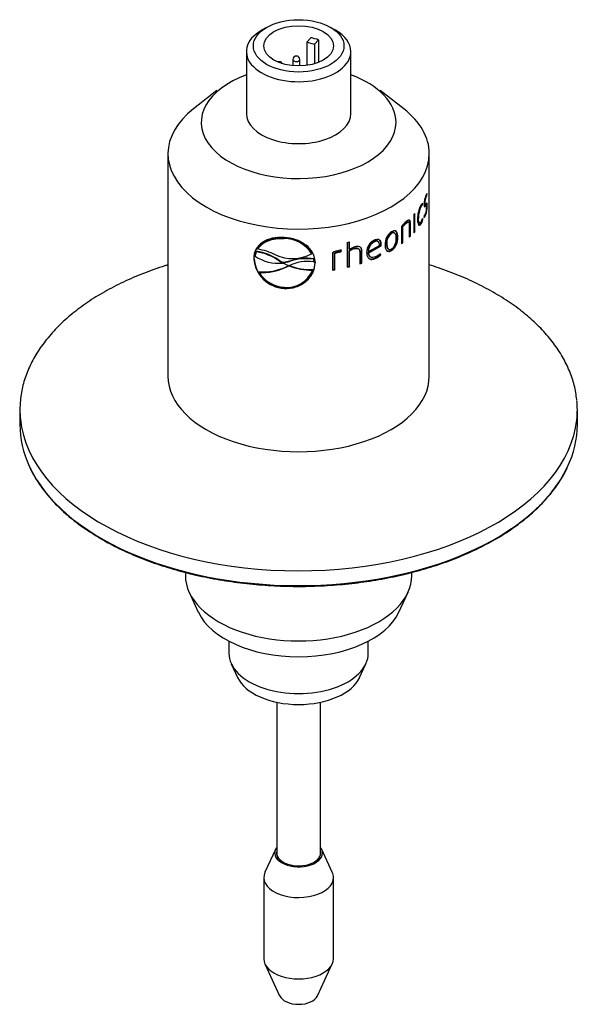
# Model space of a CAD drawing. Header units: millimetres. Extents: x 0 to 296, y -88 to 205.
# Tile 2 of 4: x 14 to 74, y 68 to 175. Entities that reach past the tile are written whole.
import ezdxf

# ---------------------------------------------------------------- set-up
doc = ezdxf.new("R2010")
doc.units = ezdxf.units.MM
doc.layers.add('Default', color=7, linetype='Continuous')
doc.layers.add('SRV-X3-20T', color=7, linetype='Continuous')

# ---------------------------------------------------------------- blocks, each defined once
blk = doc.blocks.new('SE2')
at = {"layer": 'SRV-X3-20T', "color": 7, "linetype": 'Continuous'}
for p, q in [((40.56, 174.44), (40.02, 174.13)), ((48.09, 174.13), (47.55, 174.44)), ((45.39, 173.31), (44.96, 172.84)), ((44.96, 172.84), (44.96, 170.29)), ((44.96, 172.84), (45.8, 172.59)), ((45.8, 172.59), (46.23, 173.06)), ((46.23, 173.06), (46.23, 170.62)), ((38.36, 171.8), (38.36, 165.05)), ((45.8, 172.59), (45.8, 170.47)), ((49.76, 165.05), (49.76, 171.8)), ((43.44, 170.93), (43.44, 170.26)), ((44.2, 170.23), (44.2, 170.93)), ((38.25, 169.21), (38.01, 169.12)), ((50.1, 169.12), (49.86, 169.21)), ((35.15, 167.56), (32.58, 165.55)), ((55.53, 165.55), (52.96, 167.56)), ((29.81, 160.67), (29.81, 136.4)), ((58.31, 136.4), (58.31, 160.67)), ((57.96, 156.1), (58.05, 156.09)), ((58.05, 156.09), (58.07, 156.31)), ((57.34, 154.92), (57.42, 154.9)), ((57.49, 155.06), (57.5, 155.19)), ((57.49, 155.06), (57.58, 155.04)), ((57.58, 155.04), (57.61, 155.25)), ((57.73, 155.31), (57.82, 155.3)), ((57.77, 155.13), (57.86, 155.12)), ((57.83, 154.96), (57.92, 154.95)), ((58, 155.01), (57.91, 155.03)), ((57.99, 155), (58.09, 154.99)), ((56.63, 154.03), (56.63, 152.05)), ((56.67, 152.21), (56.67, 154.07)), ((56.75, 152.19), (56.75, 154.16)), ((57.05, 153.67), (57.14, 153.65)), ((57.61, 153.48), (57.58, 153.59)), ((57.76, 153.94), (57.73, 153.71)), ((57.82, 153.97), (57.91, 153.96)), ((55.27, 152.72), (55.27, 150.84)), ((55.35, 151), (55.35, 152.75)), ((55.35, 152.75), (55.43, 152.71)), ((55.43, 150.96), (55.43, 152.71)), ((55.69, 153.1), (55.77, 153.07)), ((56.04, 153.18), (55.95, 153.21)), ((56.13, 152.9), (56.13, 151.56)), ((56.19, 151.71), (56.19, 153.07)), ((56.19, 153.07), (56.27, 153.04)), ((56.27, 151.69), (56.27, 153.04)), ((57.19, 153.13), (57.28, 153.11)), ((57.33, 153.05), (57.42, 153.03)), ((57.54, 153.49), (57.61, 153.48)), ((42.47, 151.42), (42.49, 151.47)), ((54.13, 152.01), (54.2, 151.98)), ((54.51, 152.02), (54.44, 152.06)), ((54.8, 151.59), (54.88, 151.56)), ((56.19, 151.71), (56.27, 151.69)), ((56.67, 152.21), (56.75, 152.19)), ((39.59, 150.25), (39.61, 150.3)), ((49.35, 151), (49.35, 148.28)), ((49.56, 150.27), (49.56, 151.05)), ((49.6, 150.22), (49.6, 151.06)), ((50.08, 150.35), (50.12, 150.3)), ((50.65, 150.24), (50.6, 150.29)), ((51.65, 149.9), (53.02, 150.67)), ((51.69, 150.01), (52.88, 150.67)), ((51.71, 149.85), (53.08, 150.63)), ((52.29, 151.11), (52.34, 151.07)), ((52.74, 151.07), (52.68, 151.12)), ((53.02, 150.67), (53.02, 150.79)), ((53.02, 150.79), (53.08, 150.75)), ((53.02, 150.67), (53.08, 150.63)), ((53.08, 150.63), (53.08, 150.75)), ((53.61, 150.88), (53.68, 150.84)), ((53.8, 150.29), (53.87, 150.25)), ((55.35, 151), (55.43, 150.96)), ((39.19, 149.26), (39.16, 149.2)), ((39.32, 149.5), (39.45, 149.97)), ((39.45, 149.97), (39.47, 150.02)), ((45.47, 149.76), (45.5, 149.82)), ((47.75, 149.85), (47.75, 147.97)), ((47.97, 148.07), (47.97, 149.82)), ((47.97, 149.82), (48, 149.77)), ((48, 148.01), (48, 149.77)), ((48.48, 149.99), (48.65, 150.01)), ((48.48, 149.99), (48.51, 149.93)), ((48.51, 149.93), (48.68, 149.96)), ((48.65, 150.01), (48.69, 150.15)), ((48.65, 150.01), (48.68, 149.96)), ((48.68, 149.96), (48.74, 150.15)), ((48.74, 150.15), (48.74, 150.15)), ((49.56, 150.27), (49.6, 150.22)), ((49.56, 148.39), (49.56, 150.09)), ((49.56, 150.09), (49.6, 150.04)), ((49.6, 148.34), (49.6, 150.04)), ((50.72, 150), (50.72, 148.65)), ((50.91, 148.77), (50.91, 150.13)), ((50.91, 150.13), (50.96, 150.08)), ((50.96, 148.72), (50.96, 150.08)), ((51.64, 150.06), (51.69, 150.01)), ((51.65, 149.9), (51.71, 149.85)), ((51.82, 149.47), (51.87, 149.43)), ((52.37, 149.27), (52.42, 149.23)), ((52.96, 149.67), (52.93, 149.74)), ((53.02, 149.63), (52.95, 149.76)), ((52.96, 149.67), (53.02, 149.63)), ((54.13, 150.15), (54.2, 150.11)), ((41.92, 148.98), (41.94, 149.03)), ((41.92, 148.98), (42.3, 148.76)), ((42.32, 148.81), (41.94, 149.03)), ((42.3, 148.76), (42.32, 148.81)), ((42.34, 148.73), (42.31, 148.74)), ((43, 148.43), (42.34, 148.73)), ((42.38, 148.75), (43.08, 148.91)), ((42.38, 148.75), (42.41, 148.8)), ((43.1, 148.96), (42.41, 148.8)), ((42.69, 148.29), (42.98, 148.42)), ((42.69, 148.29), (42.71, 148.34)), ((42.95, 148.45), (42.71, 148.34)), ((43.02, 148.42), (43.03, 148.45)), ((43.08, 148.91), (43.1, 148.96)), ((45.68, 149.15), (45.71, 149.2)), ((45.68, 149.15), (45.72, 148.85)), ((45.74, 148.9), (45.71, 149.2)), ((45.72, 148.85), (45.74, 148.9)), ((45.85, 148.83), (45.86, 148.77)), ((49.56, 148.39), (49.6, 148.34)), ((50.91, 148.77), (50.96, 148.72)), ((39.73, 147.73), (39.76, 147.78)), ((45.5, 147.78), (45.52, 147.83)), ((45.58, 147.98), (45.61, 148.03)), ((47.97, 148.07), (48, 148.01)), ((42.48, 146.03), (42.47, 145.98)), ((13.66, 132.74), (13.66, 131.12)), ((74.46, 131.12), (74.46, 132.74)), ((31.71, 115.01), (31.71, 114.67)), ((56.41, 114.67), (56.41, 115.01)), ((32.12, 112.84), (33.12, 110.66)), ((54.99, 110.66), (55.99, 112.84)), ((36.46, 107.51), (36.46, 106.19)), ((51.66, 106.19), (51.66, 107.51)), ((36.71, 105.06), (37.4, 103.57)), ((50.71, 103.57), (51.4, 105.06)), ((41.67, 100.86), (41.67, 84.39)), ((46.44, 84.39), (46.44, 100.86)), ((41.53, 84.81), (40.38, 82.32)), ((47.73, 82.32), (46.58, 84.81)), ((40.26, 81.76), (40.26, 72.89)), ((47.86, 72.89), (47.86, 81.76)), ((40.38, 72.32), (41.99, 68.84)), ((46.12, 68.84), (47.73, 72.32))]:
    blk.add_line(p, q, dxfattribs=at)
for centre, radius, start, end in [((41.94, 170.31), 0.38, 27.4528, 112.4648), ((43.82, 170.93), 0.38, 0, 180), ((60.49, 155.08), 2.74, 158.3474, 178.4911), ((59.67, 155.25), 1.85, 158.8526, 178.5782), ((60.15, 153.57), 3.12, 151.1305, 181.0648), ((59.63, 153.74), 2.5, 152.2802, 182.0469), ((55.22, 154.95), 2.87, 339.8023, 0.7817), ((56.06, 154.83), 1.97, 339.3649, 0.1273), ((59.57, 153.76), 2.52, 171.5347, 181.9444), ((56.15, 153.97), 1.47, 329.5645, 345.0168), ((58.06, 150.57), 3.52, 130.4384, 142.3953), ((57.21, 151.29), 2.36, 129.9501, 141.9314), ((57.3, 151.24), 2.39, 129.9439, 141.8507), ((55.85, 153.93), 1.72, 329.1619, 335.3754), ((55.89, 153.93), 1.78, 329.3286, 345.0871), ((42.45, 147.83), 3.59, 32.6554, 89.7165), ((42.5, 147.92), 3.54, 32.2955, 90.1732), ((55.09, 150.81), 1.61, 123.4228, 182.4797), ((54.88, 150.98), 1.27, 125.752, 184.6985), ((54.94, 150.94), 1.27, 125.6136, 184.62), ((53.17, 151.47), 1.64, 306.032, 4.2857), ((53.24, 151.44), 1.64, 305.9099, 4.2004), ((50.53, 148.82), 1.59, 106.1677, 127.3083), ((50.69, 148.69), 1.88, 106.5446, 125.5532), ((50.57, 148.76), 1.61, 106.1537, 127.1722), ((52.91, 149.93), 1.43, 113.7079, 181.6465), ((52.77, 150.09), 1.13, 115.4397, 181.7248), ((52.82, 150.04), 1.13, 115.2929, 181.6116), ((42.66, 149.49), 3.47, 183.9504, 267.0781), ((41.85, 153.15), 4.44, 235.3115, 275.9065), ((38.61, 144.31), 5.72, 54.6571, 81.5304), ((38.63, 144.36), 5.73, 54.6712, 81.5165), ((38.75, 144.07), 6.23, 63.5075, 82.2748), ((43.39, 153.58), 4.35, 244.7273, 298.5966), ((44.84, 144.09), 5.13, 80.5539, 110.1108), ((44.87, 144.12), 5.15, 80.6445, 110.1289), ((49.08, 147.25), 2.93, 100.6118, 117.2173), ((48.84, 148.06), 1.96, 100.3054, 116.0886), ((48.87, 147.98), 1.98, 100.3062, 115.984), ((48.74, 149.48), 0.672, 89.9437, 107.1716), ((51.67, 150.95), 1.82, 292.546, 315.1724), ((51.72, 150.93), 1.84, 292.5393, 315.0588), ((51.79, 150.91), 1.63, 293.0723, 315.2906), ((42.64, 149.46), 3.48, 184.1394, 267.2191), ((40.18, 153.5), 5.79, 265.5894, 295.7136), ((40.2, 153.55), 5.78, 265.5794, 295.7379), ((44.11, 174.43), 26.03, 267.4956, 267.5947), ((44.98, 144.61), 4.31, 80.1196, 117.3829), ((45.41, 154.64), 6.66, 248.9586, 271.4547), ((45.43, 154.68), 6.65, 248.9957, 271.5347), ((42.71, 149.59), 3.5, 211.9635, 266.106), ((42.74, 149.15), 3.07, 264.8619, 337.5629), ((42.76, 149.21), 3.08, 333.6604, 337.5688)]:
    blk.add_arc(centre, radius, start, end, dxfattribs=at)
for major_axis in [(4.94, 0), (-3.8, 0)]:
    blk.add_ellipse((44.06, 172.42), major_axis=major_axis, ratio=0.57735, dxfattribs=at)
for centre, major_axis, start_param, end_param in [((44.06, 171.8), (5.7, 0), 2.356195, 6.283185), ((44.06, 171.8), (5.7, 0), 0, 0.785398), ((44.06, 171.26), (3.8, 0), 0.960995, 1.211651), ((43.82, 170.93), (0.38, 0), 3.141593, 6.283185), ((44.06, 164.08), (10.62, 0), 2.137285, 6.283185), ((44.06, 164.08), (10.62, 0), 0, 1.004308), ((44.06, 160.67), (14.25, 0), 2.506399, 6.283185), ((44.06, 160.67), (14.25, 0), 0, 0.635193), ((44.06, 165.05), (-5.7, 0), 0, 3.141593), ((44.06, 157.89), (14.25, 0), -0.489454, -0.470883), ((44.06, 155.92), (14.16, 0), -0.548486, -0.540726), ((44.06, 155.92), (14.25, 0), -0.559301, -0.540726), ((44.06, 155.92), (14.16, 0), -0.476702, -0.470883), ((44.06, 155.92), (14.25, 0), -0.489454, -0.470883), ((44.06, 158.63), (14.25, 0), -1.189804, -1.171229), ((44.06, 155.92), (14.16, 0), -0.6568, -0.646825), ((44.06, 155.92), (14.25, 0), -0.665399, -0.646825), ((44.06, 155.92), (14.15, 0), -1.187114, -1.171229), ((44.06, 155.92), (14.25, 0), -1.189804, -1.171229), ((44.06, 155.92), (14.16, 0), -1.080147, -1.065131), ((44.06, 155.92), (14.25, 0), -1.083705, -1.065131), ((44.06, 155.92), (14.15, 0), -1.308851, -1.290276), ((44.06, 155.92), (14.25, 0), -1.308851, -1.290276), ((44.06, 136.4), (-14.25, 0), 0, 3.141593), ((44.06, 132.74), (30.4, 0), 3.082627, 3.201271), ((44.06, 132.74), (30.4, 0), 0, 0.058569), ((44.06, 132.74), (30.4, 0), 6.220632, 6.283185), ((44.06, 131.12), (30.4, 0), 3.141593, 3.402084), ((44.06, 132.74), (30.4, 0), 3.201271, 6.220632), ((44.06, 131.12), (30.4, 0), 6.013919, 6.283185), ((44.06, 131.12), (30.4, 0), 3.402084, 6.013919), ((44.06, 114.67), (-12.35, 0), 0, 3.141593), ((44.06, 112.35), (-11.31, 0), 0.260295, 2.881297), ((44.06, 106.19), (-7.6, 0), 0, 3.141593), ((44.06, 104.59), (-6.89, 0), 0.260295, 2.881297), ((44.06, 84.42), (2.61, 0), 2.72028, 6.283185), ((44.06, 84.42), (2.61, 0), 0, 0.421313), ((44.06, 84.42), (2.42, 0), 2.963174, 6.283185), ((44.06, 84.39), (-2.38, 0), 0, 0.785398), ((44.06, 84.39), (-2.38, 0), 2.356195, 3.141593), ((44.06, 84.42), (2.42, 0), 0, 0.178419), ((44.06, 81.76), (3.8, 0), 2.881297, 6.283185), ((44.06, 81.76), (3.8, 0), 0, 0.260295), ((44.06, 72.89), (-3.8, 0), 0, 3.141593), ((44.06, 69.16), (-2.14, 0), 0.260295, 2.881297)]:
    blk.add_ellipse(centre, major_axis=major_axis, ratio=0.57735, start_param=start_param, end_param=end_param, dxfattribs=at)
for points, degree in [([(58.07, 156.31), (58.04, 156.3), (57.99, 156.21), (57.94, 156.09)], 3), ([(57.34, 154.92), (57.39, 155.01), (57.44, 155.06), (57.49, 155.06)], 3), ([(57.61, 155.25), (57.55, 155.25), (57.49, 155.18), (57.42, 155.07)], 3), ([(57.42, 154.9), (57.48, 154.99), (57.53, 155.04), (57.58, 155.04)], 3), ([(57.78, 154.92), (57.79, 154.93), (57.81, 154.94), (57.83, 154.96)], 3), ([(57.75, 153.84), (57.77, 153.88), (57.8, 153.92), (57.82, 153.97)], 3), ([(45.85, 148.83), (45.85, 148.98), (45.83, 149.14), (45.8, 149.3)], 3), ([(42.3, 148.76), (42.34, 148.75), (42.38, 148.75)], 2), ([(42.41, 148.8), (42.36, 148.8), (42.32, 148.81)], 2)]:
    blk.add_open_spline(points, degree=degree, dxfattribs=at)
for points, knots in [([(57.95, 155.92), (57.97, 155.97), (57.99, 156.01), (58.02, 156.07), (58.04, 156.09), (58.05, 156.09)], [0, 0, 0, 0, 0.5, 0.5, 1, 1, 1, 1]), ([(57.75, 155.15), (57.75, 155.08), (57.75, 155.01), (57.77, 154.92), (57.79, 154.89), (57.82, 154.88), (57.84, 154.88), (57.88, 154.91), (57.9, 154.93), (57.92, 154.95)], [0, 0, 0, 0, 0.25, 0.25, 0.5, 0.5, 0.75, 0.75, 1, 1, 1, 1]), ([(57.95, 155.18), (57.92, 155.15), (57.89, 155.12), (57.85, 155.12), (57.84, 155.14), (57.82, 155.2), (57.82, 155.25), (57.82, 155.3)], [0, 0, 0, 0, 0.5, 0.5, 0.75, 0.75, 1, 1, 1, 1]), ([(57.83, 154.96), (57.86, 154.99), (57.88, 155.03), (57.91, 155.03), (57.91, 155.03), (57.91, 155.03)], [0, 0, 0, 0, 0.5, 0.5, 0.5022379, 0.5022379, 0.5022379, 0.5022379]), ([(57.92, 154.95), (57.95, 154.98), (57.98, 155.02), (58.01, 155.01), (58.02, 155), (58.03, 154.94), (58.04, 154.89), (58.04, 154.84)], [0, 0, 0, 0, 0.5, 0.5, 0.75, 0.75, 1, 1, 1, 1]), ([(58.09, 154.99), (58.09, 155.06), (58.08, 155.13), (58.07, 155.22), (58.06, 155.25), (58.03, 155.26), (58.02, 155.25), (57.98, 155.22), (57.96, 155.2), (57.95, 155.18)], [0, 0, 0, 0, 0.25, 0.25, 0.5, 0.5, 0.75, 0.75, 1, 1, 1, 1]), ([(57.99, 155), (57.99, 155.07), (57.99, 155.14), (57.98, 155.19), (57.98, 155.19), (57.98, 155.19)], [0, 0, 0, 0, 0.25, 0.25, 0.2689557, 0.2689557, 0.2689557, 0.2689557]), ([(57.19, 153.13), (57.16, 153.14), (57.14, 153.16), (57.09, 153.25), (57.08, 153.32), (57.06, 153.48), (57.05, 153.58), (57.05, 153.67)], [0.3048512, 0.3048512, 0.3048512, 0.3048512, 0.5, 0.5, 0.75, 0.75, 1, 1, 1, 1]), ([(57.42, 153.22), (57.38, 153.16), (57.34, 153.12), (57.26, 153.1), (57.23, 153.13), (57.18, 153.23), (57.16, 153.3), (57.14, 153.46), (57.14, 153.55), (57.14, 153.65)], [0, 0, 0, 0, 0.25, 0.25, 0.5, 0.5, 0.75, 0.75, 1, 1, 1, 1]), ([(57.73, 153.71), (57.76, 153.72), (57.79, 153.75), (57.85, 153.84), (57.88, 153.89), (57.91, 153.96)], [0, 0, 0, 0, 0.5, 0.5, 1, 1, 1, 1]), ([(57.91, 154.14), (57.89, 154.08), (57.86, 154.04), (57.81, 153.97), (57.78, 153.94), (57.76, 153.94)], [0, 0, 0, 0, 0.5, 0.5, 1, 1, 1, 1]), ([(55.69, 153.1), (55.74, 153.14), (55.79, 153.17), (55.88, 153.21), (55.92, 153.22), (55.95, 153.21), (55.95, 153.21), (55.95, 153.21)], [0, 0, 0, 0, 0.25, 0.25, 0.5, 0.5, 0.5007211, 0.5007211, 0.5007211, 0.5007211]), ([(56.27, 153.04), (56.27, 153.09), (56.27, 153.14), (56.26, 153.22), (56.25, 153.26), (56.23, 153.32), (56.21, 153.35), (56.18, 153.39), (56.16, 153.41), (56.08, 153.43), (56.02, 153.41), (55.9, 153.35), (55.84, 153.3), (55.77, 153.25)], [0, 0, 0, 0, 0.125, 0.125, 0.25, 0.25, 0.375, 0.375, 0.5, 0.5, 0.75, 0.75, 1, 1, 1, 1]), ([(55.77, 153.07), (55.82, 153.11), (55.87, 153.14), (55.96, 153.18), (56, 153.19), (56.07, 153.17), (56.09, 153.13), (56.13, 153.04), (56.13, 152.97), (56.13, 152.9)], [0, 0, 0, 0, 0.25, 0.25, 0.5, 0.5, 0.75, 0.75, 1, 1, 1, 1]), ([(56.19, 153.07), (56.19, 153.12), (56.19, 153.16), (56.18, 153.25), (56.17, 153.29), (56.15, 153.35), (56.13, 153.38), (56.1, 153.42), (56.08, 153.43), (56.06, 153.44)], [0, 0, 0, 0, 0.125, 0.125, 0.25, 0.25, 0.375, 0.375, 0.4860174, 0.4860174, 0.4860174, 0.4860174]), ([(57.03, 153.51), (57.03, 153.45), (57.03, 153.39), (57.04, 153.27), (57.04, 153.22), (57.07, 153.07), (57.09, 152.98), (57.14, 152.9), (57.16, 152.89), (57.21, 152.87), (57.23, 152.87), (57.28, 152.88), (57.31, 152.9), (57.36, 152.95), (57.39, 152.99), (57.42, 153.03)], [0, 0, 0, 0, 0.125, 0.125, 0.25, 0.25, 0.5, 0.5, 0.625, 0.625, 0.75, 0.75, 0.875, 0.875, 1, 1, 1, 1]), ([(57.18, 152.9), (57.2, 152.91), (57.23, 152.92), (57.28, 152.97), (57.3, 153.01), (57.33, 153.05)], [0.7709657, 0.7709657, 0.7709657, 0.7709657, 0.875, 0.875, 1, 1, 1, 1]), ([(42.47, 151.54), (42.02, 151.55), (41.58, 151.53), (40.78, 151.35), (40.41, 151.2), (39.81, 150.79), (39.57, 150.52), (39.24, 149.91), (39.17, 149.57), (39.16, 149.2)], [0, 0, 0, 0, 0.25, 0.25, 0.5, 0.5, 0.75, 0.75, 1, 1, 1, 1]), ([(39.59, 150.25), (39.72, 150.45), (39.88, 150.63), (40.17, 150.87), (40.28, 150.94), (40.5, 151.07), (40.62, 151.12), (40.87, 151.22), (41, 151.27), (41.28, 151.34), (41.42, 151.37), (41.85, 151.43), (42.16, 151.44), (42.47, 151.42)], [0, 0, 0, 0, 0.25, 0.25, 0.375, 0.375, 0.5, 0.5, 0.625, 0.625, 0.75, 0.75, 1, 1, 1, 1]), ([(39.61, 150.3), (39.74, 150.5), (39.9, 150.68), (40.29, 151), (40.52, 151.13), (40.9, 151.28), (41.03, 151.32), (41.31, 151.39), (41.45, 151.42), (41.88, 151.48), (42.18, 151.49), (42.49, 151.47)], [0, 0, 0, 0, 0.25, 0.25, 0.5, 0.5, 0.625, 0.625, 0.75, 0.75, 1, 1, 1, 1]), ([(45.86, 148.77), (45.85, 149.14), (45.78, 149.49), (45.43, 150.15), (45.18, 150.44), (44.55, 150.93), (44.18, 151.13), (43.36, 151.42), (42.91, 151.5), (42.47, 151.54)], [0, 0, 0, 0, 0.25, 0.25, 0.5, 0.5, 0.75, 0.75, 1, 1, 1, 1]), ([(54.44, 152.06), (54.42, 152.07), (54.4, 152.08), (54.34, 152.09), (54.3, 152.08), (54.22, 152.06), (54.18, 152.04), (54.13, 152.01)], [0.6542088, 0.6542088, 0.6542088, 0.6542088, 0.75, 0.75, 0.875, 0.875, 1, 1, 1, 1]), ([(54.88, 151.56), (54.87, 151.62), (54.87, 151.68), (54.86, 151.79), (54.85, 151.85), (54.83, 151.95), (54.82, 152), (54.78, 152.09), (54.75, 152.12), (54.7, 152.19), (54.67, 152.22), (54.59, 152.25), (54.55, 152.26), (54.46, 152.26), (54.41, 152.25), (54.31, 152.21), (54.25, 152.18), (54.2, 152.15)], [0, 0, 0, 0, 0.125, 0.125, 0.25, 0.25, 0.375, 0.375, 0.5, 0.5, 0.625, 0.625, 0.75, 0.75, 0.875, 0.875, 1, 1, 1, 1]), ([(54.7, 151.44), (54.7, 151.54), (54.7, 151.63), (54.67, 151.8), (54.64, 151.88), (54.56, 152), (54.51, 152.04), (54.4, 152.05), (54.37, 152.04), (54.29, 152.02), (54.24, 152), (54.2, 151.98)], [0, 0, 0, 0, 0.25, 0.25, 0.5, 0.5, 0.75, 0.75, 0.875, 0.875, 1, 1, 1, 1]), ([(54.2, 150.29), (54.24, 150.32), (54.28, 150.34), (54.37, 150.42), (54.4, 150.46), (54.51, 150.6), (54.56, 150.71), (54.64, 150.93), (54.67, 151.03), (54.7, 151.24), (54.7, 151.34), (54.7, 151.44)], [0, 0, 0, 0, 0.125, 0.125, 0.25, 0.25, 0.5, 0.5, 0.75, 0.75, 1, 1, 1, 1]), ([(54.8, 151.59), (54.8, 151.65), (54.8, 151.71), (54.79, 151.83), (54.78, 151.88), (54.76, 151.98), (54.75, 152.03), (54.71, 152.12), (54.68, 152.16), (54.63, 152.22), (54.6, 152.25), (54.57, 152.26)], [0, 0, 0, 0, 0.125, 0.125, 0.25, 0.25, 0.375, 0.375, 0.5, 0.5, 0.6131268, 0.6131268, 0.6131268, 0.6131268]), ([(39.48, 150.35), (39.47, 150.33), (39.45, 150.3), (39.28, 149.97), (39.21, 149.62), (39.19, 149.26)], [0.7256299, 0.7256299, 0.7256299, 0.7256299, 0.75, 0.75, 1, 1, 1, 1]), ([(50.08, 150.35), (50.16, 150.37), (50.24, 150.39), (50.38, 150.39), (50.45, 150.39), (50.55, 150.35), (50.58, 150.32), (50.6, 150.29)], [0, 0, 0, 0, 0.25, 0.25, 0.5, 0.5, 0.6559762, 0.6559762, 0.6559762, 0.6559762]), ([(50.12, 150.3), (50.2, 150.32), (50.28, 150.34), (50.42, 150.34), (50.49, 150.34), (50.61, 150.29), (50.66, 150.24), (50.71, 150.13), (50.72, 150.07), (50.72, 150)], [0, 0, 0, 0, 0.25, 0.25, 0.5, 0.5, 0.75, 0.75, 1, 1, 1, 1]), ([(50.96, 150.08), (50.96, 150.13), (50.95, 150.17), (50.94, 150.26), (50.92, 150.3), (50.89, 150.37), (50.86, 150.41), (50.8, 150.46), (50.77, 150.49), (50.65, 150.54), (50.56, 150.55), (50.36, 150.54), (50.26, 150.52), (50.16, 150.49)], [0, 0, 0, 0, 0.125, 0.125, 0.25, 0.25, 0.375, 0.375, 0.5, 0.5, 0.75, 0.75, 1, 1, 1, 1]), ([(50.91, 150.13), (50.91, 150.18), (50.91, 150.22), (50.89, 150.31), (50.88, 150.35), (50.85, 150.41), (50.83, 150.44), (50.81, 150.46)], [0, 0, 0, 0, 0.125, 0.125, 0.25, 0.25, 0.3495723, 0.3495723, 0.3495723, 0.3495723]), ([(52.69, 151.12), (52.64, 151.15), (52.58, 151.17), (52.44, 151.16), (52.37, 151.14), (52.29, 151.11)], [0.5237638, 0.5237638, 0.5237638, 0.5237638, 0.75, 0.75, 1, 1, 1, 1]), ([(53.08, 150.75), (53.08, 150.8), (53.08, 150.85), (53.07, 150.95), (53.06, 151), (53.01, 151.13), (52.96, 151.2), (52.83, 151.3), (52.74, 151.32), (52.6, 151.31), (52.55, 151.3), (52.45, 151.28), (52.39, 151.26), (52.34, 151.24)], [0, 0, 0, 0, 0.125, 0.125, 0.25, 0.25, 0.5, 0.5, 0.75, 0.75, 0.875, 0.875, 1, 1, 1, 1]), ([(52.88, 150.67), (52.88, 150.75), (52.87, 150.82), (52.83, 150.96), (52.8, 151.02), (52.71, 151.1), (52.64, 151.12), (52.5, 151.12), (52.42, 151.1), (52.34, 151.07)], [0, 0, 0, 0, 0.25, 0.25, 0.5, 0.5, 0.75, 0.75, 1, 1, 1, 1]), ([(53.02, 150.79), (53.02, 150.84), (53.02, 150.9), (53.01, 150.99), (53, 151.04), (52.95, 151.17), (52.91, 151.24), (52.84, 151.29)], [0, 0, 0, 0, 0.125, 0.125, 0.25, 0.25, 0.5, 0.5, 0.5, 0.5]), ([(53.48, 150.74), (53.48, 150.68), (53.48, 150.62), (53.49, 150.5), (53.5, 150.44), (53.54, 150.29), (53.58, 150.19), (53.71, 150.06), (53.79, 150.01), (53.94, 150.01), (53.99, 150.02), (54.09, 150.05), (54.15, 150.08), (54.2, 150.11)], [0, 0, 0, 0, 0.125, 0.125, 0.25, 0.25, 0.5, 0.5, 0.75, 0.75, 0.875, 0.875, 1, 1, 1, 1]), ([(53.61, 150.88), (53.61, 150.78), (53.62, 150.69), (53.65, 150.52), (53.68, 150.44), (53.74, 150.34), (53.77, 150.31), (53.8, 150.29)], [0, 0, 0, 0, 0.25, 0.25, 0.5, 0.5, 0.6402564, 0.6402564, 0.6402564, 0.6402564]), ([(53.68, 150.84), (53.68, 150.74), (53.68, 150.65), (53.72, 150.48), (53.74, 150.4), (53.83, 150.28), (53.88, 150.23), (53.99, 150.22), (54.03, 150.22), (54.12, 150.25), (54.16, 150.27), (54.2, 150.29)], [0, 0, 0, 0, 0.25, 0.25, 0.5, 0.5, 0.75, 0.75, 0.875, 0.875, 1, 1, 1, 1]), ([(51.49, 149.89), (51.49, 149.83), (51.49, 149.76), (51.51, 149.64), (51.52, 149.58), (51.57, 149.41), (51.63, 149.31), (51.8, 149.17), (51.92, 149.14), (52.1, 149.14), (52.16, 149.15), (52.29, 149.18), (52.36, 149.2), (52.42, 149.23)], [0, 0, 0, 0, 0.125, 0.125, 0.25, 0.25, 0.5, 0.5, 0.75, 0.75, 0.875, 0.875, 1, 1, 1, 1]), ([(51.82, 149.47), (51.77, 149.52), (51.73, 149.57), (51.69, 149.68), (51.68, 149.72), (51.66, 149.81), (51.66, 149.85), (51.65, 149.9)], [0.5480826, 0.5480826, 0.5480826, 0.5480826, 0.75, 0.75, 0.875, 0.875, 1, 1, 1, 1]), ([(52.43, 149.41), (52.34, 149.37), (52.24, 149.35), (52.06, 149.34), (51.97, 149.35), (51.84, 149.44), (51.79, 149.51), (51.74, 149.63), (51.73, 149.67), (51.71, 149.76), (51.71, 149.8), (51.71, 149.85)], [0, 0, 0, 0, 0.25, 0.25, 0.5, 0.5, 0.75, 0.75, 0.875, 0.875, 1, 1, 1, 1]), ([(51.72, 149.25), (51.8, 149.21), (51.89, 149.18), (52.05, 149.18), (52.11, 149.19), (52.24, 149.22), (52.3, 149.24), (52.37, 149.27)], [0.5504279, 0.5504279, 0.5504279, 0.5504279, 0.75, 0.75, 0.875, 0.875, 1, 1, 1, 1]), ([(53.66, 150.1), (53.71, 150.07), (53.76, 150.05), (53.87, 150.05), (53.92, 150.06), (54.03, 150.09), (54.08, 150.12), (54.13, 150.15)], [0.5932598, 0.5932598, 0.5932598, 0.5932598, 0.75, 0.75, 0.875, 0.875, 1, 1, 1, 1]), ([(29.8, 148.54), (29.69, 148.51), (29.18, 148.35), (28.28, 148.04), (27.13, 147.62), (26.02, 147.16), (24.94, 146.67), (23.9, 146.16), (22.9, 145.61), (21.94, 145.05), (21.03, 144.45), (20.16, 143.83), (19.34, 143.19), (18.57, 142.53), (17.85, 141.85), (17.18, 141.14), (16.57, 140.42), (16.01, 139.68), (15.51, 138.93), (15.06, 138.17), (14.68, 137.39), (14.36, 136.61), (14.09, 135.82), (13.89, 135.03), (13.77, 134.34), (13.73, 133.97), (13.72, 133.83)], [0.6624809, 0.6624809, 0.6624809, 0.6624809, 0.6667186, 0.6815942, 0.6964745, 0.7113595, 0.7262494, 0.741144, 0.756043, 0.7709457, 0.7858512, 0.8007579, 0.8156632, 0.8305643, 0.8454577, 0.860339, 0.8752033, 0.8900449, 0.9048579, 0.9196366, 0.9343759, 0.9490722, 0.9637241, 0.9783327, 0.9929024, 1, 1, 1, 1]), ([(42.47, 145.98), (42.91, 145.96), (43.36, 146), (44.18, 146.27), (44.56, 146.49), (45.18, 147.02), (45.44, 147.34), (45.78, 148.04), (45.85, 148.41), (45.86, 148.77)], [0, 0, 0, 0, 0.25, 0.25, 0.5, 0.5, 0.75, 0.75, 1, 1, 1, 1]), ([(42.48, 146.03), (42.92, 146.01), (43.37, 146.06), (44.18, 146.33), (44.56, 146.55), (45.18, 147.08), (45.43, 147.4), (45.76, 148.09), (45.84, 148.46), (45.85, 148.83)], [0, 0, 0, 0, 0.25, 0.25, 0.5, 0.5, 0.75, 0.75, 1, 1, 1, 1]), ([(74.4, 133.82), (74.36, 134.11), (74.3, 134.61), (74.13, 135.42), (73.9, 136.2), (73.6, 136.99), (73.25, 137.76), (72.85, 138.53), (72.38, 139.28), (71.85, 140.02), (71.27, 140.75), (70.64, 141.46), (69.95, 142.15), (69.21, 142.82), (68.42, 143.48), (67.58, 144.11), (66.69, 144.71), (65.75, 145.3), (64.78, 145.85), (63.76, 146.38), (62.71, 146.89), (61.61, 147.36), (60.48, 147.8), (59.38, 148.2), (58.65, 148.44), (58.31, 148.54)], [0, 0, 0, 0, 0.0144981, 0.0290184, 0.0435629, 0.0581403, 0.0727569, 0.0874157, 0.102117, 0.1168586, 0.1316367, 0.1464463, 0.1612817, 0.1761375, 0.1910085, 0.2058903, 0.2207788, 0.235671, 0.2505643, 0.2654565, 0.2803463, 0.2952329, 0.3101157, 0.3249946, 0.3376635, 0.3376635, 0.3376635, 0.3376635]), ([(14.7, 126.55), (14.78, 126.38), (14.95, 126), (15.33, 125.33), (15.8, 124.6), (16.33, 123.87), (16.91, 123.16), (17.55, 122.46), (18.24, 121.78), (18.99, 121.12), (19.78, 120.49), (20.63, 119.87), (21.52, 119.27), (22.45, 118.7), (23.43, 118.15), (24.45, 117.63), (25.5, 117.14), (26.6, 116.67), (27.73, 116.24), (28.89, 115.83), (30.08, 115.45), (31.3, 115.11), (32.54, 114.79), (33.81, 114.51), (35.1, 114.26), (36.4, 114.05), (37.73, 113.87), (39.06, 113.72), (40.4, 113.61), (41.75, 113.53), (43.11, 113.49), (44.46, 113.48), (45.82, 113.51), (47.17, 113.58), (48.52, 113.67), (49.86, 113.81), (51.18, 113.97), (52.5, 114.17), (53.79, 114.41), (55.07, 114.68), (56.32, 114.98), (57.55, 115.31), (58.75, 115.68), (59.93, 116.07), (61.07, 116.5), (62.18, 116.95), (63.25, 117.43), (64.28, 117.94), (65.28, 118.48), (66.23, 119.04), (67.14, 119.63), (68, 120.24), (68.81, 120.87), (69.58, 121.52), (70.29, 122.19), (70.95, 122.88), (71.56, 123.59), (72.11, 124.31), (72.61, 125.04), (73.03, 125.75), (73.24, 126.18), (73.34, 126.4)], [0, 0, 0, 0, 0.01038, 0.027447, 0.044527, 0.061619, 0.078721, 0.095832, 0.11295, 0.130074, 0.147201, 0.164331, 0.181462, 0.198595, 0.215727, 0.232859, 0.249989, 0.267119, 0.284248, 0.301376, 0.318502, 0.335628, 0.352752, 0.369875, 0.386997, 0.404119, 0.42124, 0.43836, 0.45548, 0.472599, 0.489718, 0.506837, 0.523956, 0.541076, 0.558195, 0.575315, 0.592435, 0.609556, 0.626677, 0.6438, 0.660923, 0.678047, 0.695173, 0.7123, 0.729428, 0.746557, 0.763688, 0.780821, 0.797954, 0.815089, 0.832224, 0.84936, 0.866496, 0.883631, 0.900764, 0.917893, 0.935018, 0.952137, 0.969248, 0.986349, 1, 1, 1, 1])]:
    blk.add_open_spline(points, degree=3, knots=knots, dxfattribs=at)

msp = doc.modelspace()

# ---------------------------------------------------------------- block references
at = {"layer": 'Default'}
msp.add_blockref('SE2', (0, 0), dxfattribs=at)

doc.saveas('drawing.dxf')
